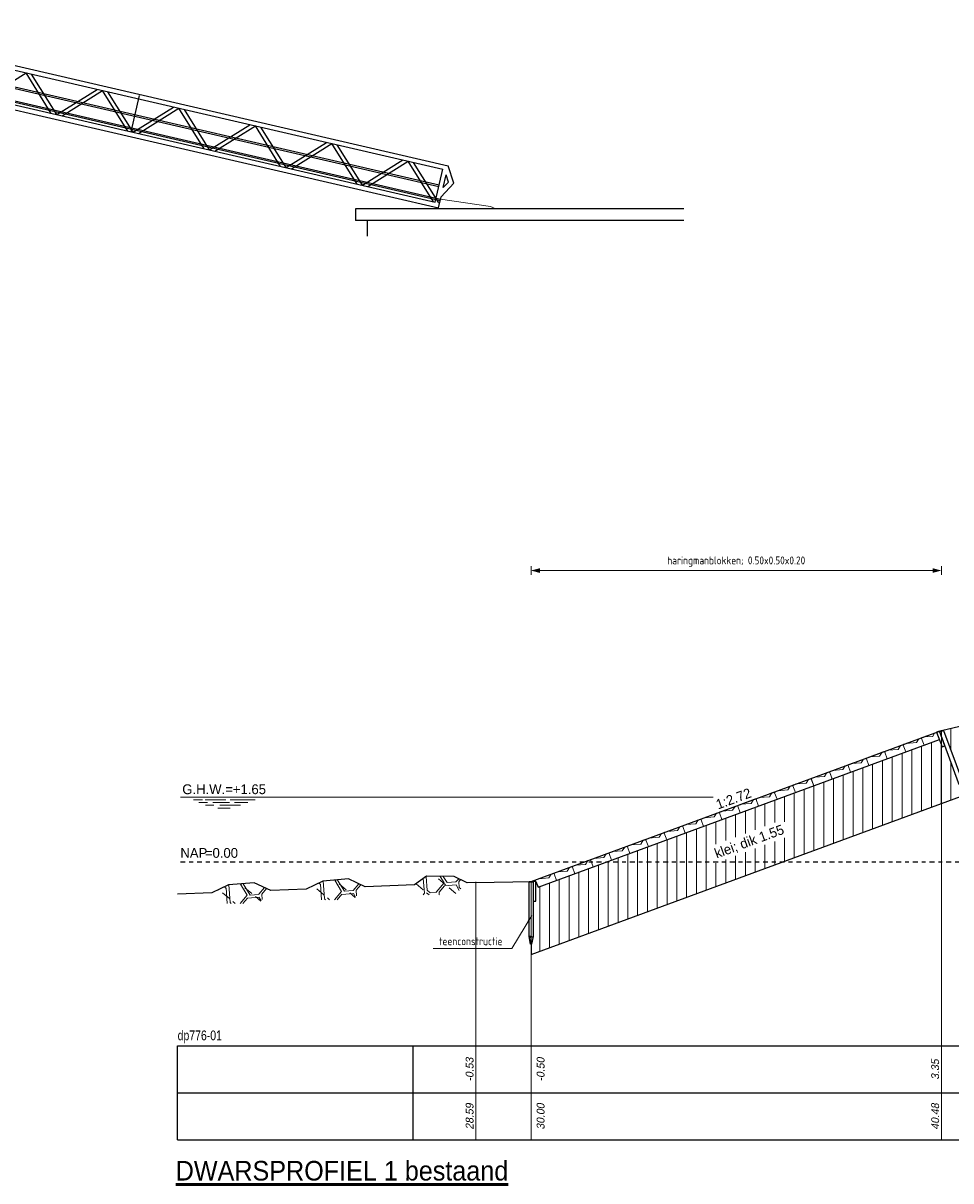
# Model space of a CAD drawing. Header units: metres. Extents: x 132 to 905, y -50 to 63.
# Tile 15 of 86: x 188 to 212, y -22 to 8. Entities that reach past the tile are written whole.
import ezdxf
from ezdxf.enums import TextEntityAlignment as Align

# ---------------------------------------------------------------- set-up
doc = ezdxf.new("R2010")
doc.units = ezdxf.units.M
doc.header["$LTSCALE"] = 0.1
doc.linetypes.add('NAP', pattern=[20, 12.5, -2.5, 2.5, -2.5])
for name, color, linetype in [('BS-KUNSTWERK-CONTOUR', 255, 'Continuous'), ('DP-BS-ZANDLIJN', 76, 'Continuous'), ('DP-Matenbalk', 1, 'Continuous'), ('DP-Matenbalk_bestaandehoogten', 6, 'Continuous'), ('DP-NW-Maatvoering', 7, 'Continuous')]:
    doc.layers.add(name, color=color, linetype=linetype)
for name, color, linetype, lineweight in [('BS-LOOPBRUG', 7, 'Continuous', 0), ('DP-BS-arcering_haringmanblokken', 25, 'Continuous', 0), ('DP-BS-arcering_klei', 253, 'Continuous', 0), ('DP-BS-arcering_kreukelberm', 253, 'Continuous', 0), ('DP-BS-Maatvoering', 2, 'Continuous', 20), ('DP-BS-Matenbalk_verlenglijnen', 253, 'Continuous', 0), ('DP-BS-materiaalomschrijving', 213, 'Continuous', 18), ('DP-BS-profiel', 2, 'Continuous', 25), ('DP-NAP-lijn', 6, 'NAP', 25), ('DP-Taludhelling', 1, 'Continuous', 18), ('DP-Waterlijn', 1, 'Continuous', 13), ('DP-Waterlijn_tekst', 7, 'Continuous', 35), ('TL-2.5 mm tekst_schaaldp', 7, 'Continuous', 25), ('TL-5.0mm Tekst', 4, 'Continuous', 50)]:
    doc.layers.add(name, color=color, linetype=linetype, lineweight=lineweight)
doc.layers.add('Hulplijn', color=76, linetype='Continuous', plot=False)
doc.styles.add('bestomschr', font='isocp.shx', dxfattribs={"width": 0.96})
doc.styles.add('dp-besthgt', font='StagCAD.ttf', dxfattribs={"oblique": 10, "height": 0.2})
doc.styles.add('StagCAD', font='StagCAD.ttf')
doc.dimstyles.new('best-leader 1_100', dxfattribs={"dimscale": 0.1, "dimtxt": 2, "dimasz": 1.6, "dimexe": 0, "dimexo": 0, "dimgap": 0.8, "dimtad": 1, "dimrnd": 0.001, "dimzin": 1, "dimdsep": 46, "dimtxsty": 'bestomschr', "dimblk": 'RAD_PIJL', "dimcen": 0.09, "dimse1": 1, "dimse2": 1, "dimclrd": 212, "dimclre": 1, "dimclrt": 2, "dimazin": 0, "dimtfac": 1, "dimtix": 1, "dimtmove": 0, "dimatfit": 0, "dimfxl": 1, "dimtvp": 0.83, "dimtolj": 1, "dimtzin": 0, "dimlwd": 5, "dimarcsym": 0})
doc.dimstyles.new('bestaand 1_100', dxfattribs={"dimscale": 0.1, "dimtxt": 2, "dimasz": 0.8, "dimexe": 0, "dimexo": 0, "dimgap": 1, "dimtad": 1, "dimrnd": 0.001, "dimzin": 1, "dimdsep": 46, "dimtxsty": 'bestomschr', "dimblk1": 'DIM_PIJL', "dimblk2": 'DIM_PIJL', "dimsah": 1, "dimcen": 0.09, "dimse1": 1, "dimse2": 1, "dimclrd": 212, "dimclre": 1, "dimclrt": 2, "dimazin": 0, "dimtfac": 1, "dimtix": 1, "dimtmove": 0, "dimatfit": 3, "dimldrblk": 'RAD_PIJL', "dimfxl": 1, "dimtvp": 0.83, "dimtolj": 1, "dimtzin": 0, "dimlwd": 9, "dimlwe": 5, "dimarcsym": 0})

# ---------------------------------------------------------------- blocks, each defined once
blk = doc.blocks.new('HB-20-50')
blk.add_lwpolyline([(0, 0), (0.5, 0), (0.5, 0.18), (0.48, 0.2), (0.02, 0.2), (0, 0.18)], close=True)
blk.add_lwpolyline([(0.43, 0.2), (0.34, 0.13), (0.09, 0.2)])
blk = doc.blocks.new('*U70')
at = {"layer": 'DP-Matenbalk'}
for p, q in [((0, -3.5), (6, -3.5)), ((0, -5.9), (0, -3.5)), ((6, -3.5), (6, -5.9)), ((6, -3.5), (36.185, -3.5)), ((0, -4.7), (6, -4.7)), ((6, -4.7), (36.185, -4.7)), ((0, -5.9), (6, -5.9)), ((6, -5.9), (36.185, -5.9))]:
    blk.add_line(p, q, dxfattribs=at)
at = {"layer": 'DP-Matenbalk', "style": 'StagCAD', "width": 0.8}
blk.add_attdef('DPNR', (0, -3.356), '', height=0.25, dxfattribs=at)
at = {"layer": 'TL-2.5 mm tekst_schaaldp', "style": 'StagCAD', "width": 0.96}
blk.add_attdef('SCHAAL', (-0.05, -7.524), '', height=0.25, dxfattribs=at)
at = {"layer": 'TL-5.0mm Tekst', "style": 'StagCAD', "width": 0.96}
blk.add_attdef('OMSCHRIJVING', (-0.05, -6.935), '', height=0.5, dxfattribs=at)
blk = doc.blocks.new('*U33')
at = {"layer": 'DP-NAP-lijn'}
blk.add_line((0, 0), (360.64, 0), dxfattribs=at)
at = {"layer": 'DP-Waterlijn'}
for p, q in [((0, 16.5), (136.02, 16.5)), ((3.38, 15.8), (5.63, 15.8)), ((4.71, 15.1), (6.95, 15.1)), ((6.33, 15.8), (11.56, 15.8)), ((8.25, 15.1), (12.51, 15.1)), ((12.73, 15.8), (19.08, 15.8)), ((13.84, 15.1), (17.21, 15.1)), ((8.57, 14.4), (6.38, 14.4)), ((9.6, 13.7), (12.74, 13.7)), ((15.31, 14.4), (10.04, 14.4))]:
    blk.add_line(p, q, dxfattribs=at)
at = {"layer": 'DP-NAP-lijn', "style": 'StagCAD'}
blk.add_text('NAP', height=2.5, dxfattribs=at).set_placement((0, 1))
blk.add_attdef('NAPLIJN', (6.25, 1), '', height=2.5, dxfattribs=at)
at = {"layer": 'DP-Waterlijn_tekst', "style": 'StagCAD'}
blk.add_attdef('WP', text='', height=2.5, dxfattribs=at).set_placement((11.17, 16.5), align=Align.BOTTOM_CENTER)
blk = doc.blocks.new('RAD_PIJL')
at = {"color": 1, "linetype": 'Continuous'}
blk.add_solid([(-2.83, -0.75), (-2.83, 0.75), (0, 0)], dxfattribs=at)
blk = doc.blocks.new('DIM_PIJL')
at = {"color": 1}
blk.add_line((0, 1.41), (0, -1.41), dxfattribs=at)
at = {"color": 1, "linetype": 'ByBlock'}
blk.add_solid([(-2.83, -0.75), (-2.83, 0.75), (0, 0)], dxfattribs=at)
blk = doc.blocks.new('*D238')
at = {"layer": 'Defpoints', "color": 0, "transparency": 16777216}
for p in [(19.428, 32.431), (19.428, 28.351), (8.952, 24.496)]:
    blk.add_point(p, dxfattribs=at)
at = {"layer": 'DP-BS-Maatvoering', "color": 212, "lineweight": 9, "transparency": 16777216}
blk.add_line((9.032, 32.431), (19.348, 32.431), dxfattribs=at)
at = {"layer": 'DP-BS-Maatvoering', "color": 212, "lineweight": 9, "transparency": 16777216, "xscale": 0.08000000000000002, "yscale": 0.08000000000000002, "zscale": 0.08000000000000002, "rotation": 180}
blk.add_blockref('DIM_PIJL', (8.952, 32.431), dxfattribs=at)
at = {"layer": 'DP-BS-Maatvoering', "color": 212, "lineweight": 9, "transparency": 16777216, "xscale": 0.08000000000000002, "yscale": 0.08000000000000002, "zscale": 0.08000000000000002}
blk.add_blockref('DIM_PIJL', (19.428, 32.431), dxfattribs=at)
at = {"layer": 'DP-BS-Maatvoering', "color": 2, "transparency": 16777216, "insert": (14.19, 32.66), "char_height": 0.2, "attachment_point": 5, "style": 'bestomschr'}
blk.add_mtext('\\A1;haringmanblokken; 0.50x0.50x0.20', dxfattribs=at)
blk = doc.blocks.new('teenschot')
blk.add_lwpolyline([(0.05, -0.5), (0.125, -0.5), (0.125, 0), (0.05, 0)], close=True)
at = {"layer": 'DP-BS-profiel'}
for p, q in [((-0.05, -0.01), (0.05, -0.01)), ((0, -1.6), (0, -1.44))]:
    blk.add_line(p, q, dxfattribs=at)
blk.add_lwpolyline([(-0.05, -1.4), (-0.05, -0.01), (-0.04, 0), (0.04, 0), (0.05, -0.01), (0.05, -1.4), (0.01, -1.6), (-0.01, -1.6)], close=True, dxfattribs=at)
blk.add_ellipse((-0.021, -1.44), major_axis=(0, 0.04), ratio=0.525, start_param=4.712389, end_param=7.853982, dxfattribs=at)
at = {"layer": 'DP-BS-profiel', "extrusion": (0, 0, -1)}
blk.add_ellipse((0.021, -1.44), major_axis=(0, 0.04), ratio=0.525, start_param=4.712389, end_param=7.853982, dxfattribs=at)
at = {"layer": 'DP-BS-Maatvoering', "color": 2, "insert": (-0.73, -1.626), "char_height": 0.2, "attachment_point": 9, "style": 'bestomschr'}
blk.add_mtext('\\A1;teenconstructie', dxfattribs=at)
at = {"layer": 'DP-BS-Maatvoering', "annotation_type": 0, "has_hookline": 1, "hookline_direction": 1, "text_width": 1.767}
blk.add_leader([(0.017, -0.866), (-0.49, -1.706), (-0.65, -1.706)], dimstyle='best-leader 1_100', override={"dimgap": 0.8, "dimtad": 1}, dxfattribs=at)
blk = doc.blocks.new('dp776-01')
at = {"layer": 'DP-BS-arcering_klei'}
h = blk.add_hatch(dxfattribs=at)
h.set_pattern_fill('_U', color=256, scale=0.25, angle=90, pattern_type=0)
h.set_pattern_definition([(90, (-98.85863, 39.8338), (-0.25, -1e-16), [])])
h.paths.add_polyline_path([(9.131, 24.348), (9.077, 24.496), (9.077, 23.996), (9.002, 23.996), (9.002, 23.096), (8.962, 22.896), (8.952, 22.896), (8.952, 22.631), (19.913, 26.665), (20.428, 27.557), (26.38, 28.941), (28.496, 28.905), (36.064, 26.685), (36.064, 27.31), (27.864, 29.716), (25.471, 29.756), (19.478, 28.362), (19.482, 28.349), (19.962, 27.045), (19.993, 26.843), (19.975, 26.836), (19.868, 27.01), (19.519, 27.958), (19.444, 27.931), (19.378, 28.119)])
h.paths.add_polyline_path([(21.454, 28.106), (23.431, 28.58), (23.343, 28.972), (21.373, 28.505)], flags=16)
h.paths.add_polyline_path([(13.642, 24.956), (15.554, 25.66), (15.399, 26.082), (13.487, 25.379)], flags=16)
at = {"layer": 'DP-BS-arcering_kreukelberm'}
h = blk.add_hatch(dxfattribs=at)
h.set_pattern_fill('NATUURST', color=256, scale=0.15, angle=94.4354, style=0, pattern_type=2)
h.set_pattern_definition([(94.435, (2.8735, 24.2428), (-1.6115, 1.3795), [0.075, -0.075, 0.15, -1.2]), (94.435, (2.8451, 23.6388), (-1.6115, 1.3795), [0.375, -1.125]), (94.435, (2.7761, 23.5582), (-1.6115, 1.3795), [0.375, -1.125]), (94.435, (2.35, 24.2022), (-1.6115, 1.3795), [0.075, -1.425]), (94.435, (2.2585, 23.4429), (-1.6115, 1.3795), [0.225, -1.275]), (94.435, (2.1837, 23.437), (-1.6115, 1.3795), [0.225, -1.275]), (94.435, (2.0394, 24.3286), (-1.6115, 1.3795), [0.45, -1.05]), (94.435, (1.9704, 24.248), (-1.6115, 1.3795), [0.45, -1.05]), (94.435, (1.8498, 23.8625), (-1.6115, 1.3795), [0.15, -1.35]), (94.435, (1.7693, 23.9315), (-1.6115, 1.3795), [0.075, -1.425]), (94.435, (1.6719, 23.2469), (-1.6115, 1.3795), [0.075, -0.075, 0.075, -1.275]), (184.435, (1.971, 23.2701), (-1.3795, -1.6115), [0.225, -1.275]), (184.435, (2.4886, 23.3855), (-1.3795, -1.6115), [0.075, -0.15, 0.075, -0.15, 0.3, -0.75]), (184.435, (1.5797, 23.4654), (-1.3795, -1.6115), [0.075, -1.425]), (184.435, (2.2353, 23.742), (-1.3795, -1.6115), [0.075, -1.425]), (184.435, (1.8556, 23.7877), (-1.3795, -1.6115), [0.075, -1.425]), (184.435, (2.6666, 24.0011), (-1.3795, -1.6115), [0.15, -1.35]), (184.435, (2.7355, 24.0817), (-1.3795, -1.6115), [0.225, -1.275]), (184.435, (1.8324, 24.0869), (-1.3795, -1.6115), [0.15, -0.075, 0.15, -1.125]), (184.435, (2.2753, 24.1964), (-1.3795, -1.6115), [0.3, -1.2]), (184.435, (2.2695, 24.2712), (-1.3795, -1.6115), [0.15, -1.35]), (184.435, (2.7813, 24.4614), (-1.3795, -1.6115), [0.3, -1.2]), (184.435, (2.7755, 24.5361), (-1.3795, -1.6115), [0.225, -1.275]), (139.435, (2.7471, 23.9321), (-1.4955, -0.116), [0.10607, -2.01525]), (139.435, (2.3559, 24.1275), (-1.4955, -0.116), [0.10607, -2.01525]), (139.435, (2.1199, 24.2596), (-1.4955, -0.116), [0.10607, -2.01525]), (139.435, (2.0516, 23.2011), (-1.4955, -0.116), [0.10607, -2.01525]), (139.435, (1.7409, 23.3275), (-1.4955, -0.116), [0.10607, -2.01525]), (139.435, (2.5112, 24.0643), (-1.4955, -0.116), [0.21213, -1.9092]), (139.435, (1.5275, 24.1384), (-1.4955, -0.116), [0.21213, -1.9092]), (229.435, (2.9541, 24.1739), (0.116, -1.4955), [0.21213, -1.9092]), (229.435, (2.8735, 24.2428), (0.116, -1.4955), [0.21213, -1.9092]), (229.435, (2.4822, 24.4382), (0.116, -1.4955), [0.21213, -1.9092]), (229.435, (1.9762, 24.1732), (0.116, -1.4955), [0.21213, -1.9092]), (229.435, (1.9704, 24.248), (0.116, -1.4955), [0.21213, -1.9092]), (229.435, (2.4422, 23.9837), (0.116, -1.4955), [0.3182, -1.8031]), (229.435, (2.4764, 24.5129), (0.116, -1.4955), [0.3182, -1.8031]), (229.435, (2.517, 23.9895), (0.116, -1.4955), [0.42426, -1.69706]), (229.435, (1.6719, 23.2469), (0.116, -1.4955), [0.42426, -1.69706]), (229.435, (1.7467, 23.2527), (0.116, -1.4955), [0.42426, -1.69706]), (229.435, (2.5634, 23.3913), (0.116, -1.4955), [0.10607, -2.01525]), (229.435, (2.1895, 23.3623), (0.116, -1.4955), [0.10607, -2.01525]), (121, (2.8677, 24.3176), (-0.116, 1.4955), [0.1677, -3.1864]), (121, (2.44223, 23.9837), (-0.116, 1.4955), [0.1677, -3.1864]), (121, (2.5512, 24.5187), (-0.116, 1.4955), [0.3354, -3.0187]), (121, (2.4764, 24.5129), (-0.116, 1.4955), [0.3354, -3.0187]), (157.87, (1.76346, 24.0063), (-1.49551, -0.116), [0.1677, -1.677, 0.3354, -1.174]), (157.87, (2.41966, 23.3049), (-1.4955, -0.116), [0.1677, -3.1864]), (157.87, (3.00046, 23.57565), (-1.4955, -0.116), [0.1677, -3.1864]), (157.87, (2.41386, 23.3797), (-1.4955, -0.116), [0.1677, -3.1864]), (157.87, (1.6829, 24.07525), (-1.49551, -0.116), [0.1677, -3.1864]), (157.87, (1.76346, 24.0063), (-1.49551, -0.116), [0.1677, -3.1864]), (157.87, (2.1605, 23.7362), (-1.4955, -0.116), [0.3354, -3.0187]), (157.87, (2.1663, 23.6614), (-1.4955, -0.116), [0.3354, -3.0187]), (211, (2.18373, 23.4371), (-1.4955, -0.116), [0.1677, -3.1864]), (211, (2.8509, 23.56405), (-1.4955, -0.116), [0.3354, -3.0187]), (211, (2.77614, 23.55825), (-1.4955, -0.116), [0.3354, -3.0187]), (247.87, (1.78086, 23.78195), (0.116, -1.49551), [0.3354, -3.0187]), (247.87, (1.76926, 23.9315), (0.116, -1.49551), [0.5031, -2.851]), (139.435, (3.00383, 23.53224), (-0.30483, -0.3561), [0.234375, -0.11719])])
h.paths.add_polyline_path([(3.556, 24.029), (4.402, 24.029), (4.719, 24.361), (4.291, 24.56), (3.639, 24.507), (3.214, 24.301)])
h = blk.add_hatch(dxfattribs=at)
h.set_pattern_fill('NATUURST', color=256, scale=0.15, angle=94.4354, style=0, pattern_type=2)
h.set_pattern_definition([(94.435, (3.9986, 24.3466), (-1.6115, 1.3795), [0.075, -0.075, 0.15, -1.2]), (94.435, (3.9702, 23.7426), (-1.6115, 1.3795), [0.375, -1.125]), (94.435, (3.9012, 23.662), (-1.6115, 1.3795), [0.375, -1.125]), (94.435, (3.4751, 24.306), (-1.6115, 1.3795), [0.075, -1.425]), (94.435, (3.3836, 23.5467), (-1.6115, 1.3795), [0.225, -1.275]), (94.435, (3.3088, 23.5409), (-1.6115, 1.3795), [0.225, -1.275]), (94.435, (3.1644, 24.4324), (-1.6115, 1.3795), [0.45, -1.05]), (94.435, (3.0955, 24.3518), (-1.6115, 1.3795), [0.45, -1.05]), (94.435, (2.9749, 23.9663), (-1.6115, 1.3795), [0.15, -1.35]), (94.435, (2.8943, 24.0353), (-1.6115, 1.3795), [0.075, -1.425]), (94.435, (2.797, 23.3507), (-1.6115, 1.3795), [0.075, -0.075, 0.075, -1.275]), (184.435, (3.0961, 23.374), (-1.3795, -1.6115), [0.225, -1.275]), (184.435, (3.6137, 23.4893), (-1.3795, -1.6115), [0.075, -0.15, 0.075, -0.15, 0.3, -0.75]), (184.435, (2.7048, 23.5693), (-1.3795, -1.6115), [0.075, -1.425]), (184.435, (3.3604, 23.8458), (-1.3795, -1.6115), [0.075, -1.425]), (184.435, (2.9807, 23.8916), (-1.3795, -1.6115), [0.075, -1.425]), (184.435, (3.7916, 24.1049), (-1.3795, -1.6115), [0.15, -1.35]), (184.435, (3.8606, 24.1855), (-1.3795, -1.6115), [0.225, -1.275]), (184.435, (2.9575, 24.1907), (-1.3795, -1.6115), [0.15, -0.075, 0.15, -1.125]), (184.435, (3.4004, 24.3002), (-1.3795, -1.6115), [0.3, -1.2]), (184.435, (3.3946, 24.375), (-1.3795, -1.6115), [0.15, -1.35]), (184.435, (3.9064, 24.5652), (-1.3795, -1.6115), [0.3, -1.2]), (184.435, (3.9006, 24.64), (-1.3795, -1.6115), [0.225, -1.275]), (139.435, (3.8722, 24.0359), (-1.4955, -0.116), [0.10607, -2.01525]), (139.435, (3.4809, 24.2313), (-1.4955, -0.116), [0.10607, -2.01525]), (139.435, (3.245, 24.3634), (-1.4955, -0.116), [0.10607, -2.01525]), (139.435, (3.1767, 23.305), (-1.4955, -0.116), [0.10607, -2.01525]), (139.435, (2.866, 23.4313), (-1.4955, -0.116), [0.10607, -2.01525]), (139.435, (3.6363, 24.1681), (-1.4955, -0.116), [0.21213, -1.9092]), (139.435, (2.6526, 24.2422), (-1.4955, -0.116), [0.21213, -1.9092]), (229.435, (4.0791, 24.2777), (0.116, -1.4955), [0.21213, -1.9092]), (229.435, (3.9986, 24.3466), (0.116, -1.4955), [0.21213, -1.9092]), (229.435, (3.6073, 24.542), (0.116, -1.4955), [0.21213, -1.9092]), (229.435, (3.1013, 24.277), (0.116, -1.4955), [0.21213, -1.9092]), (229.435, (3.0955, 24.3518), (0.116, -1.4955), [0.21213, -1.9092]), (229.435, (3.5673, 24.0875), (0.116, -1.4955), [0.3182, -1.80312]), (229.435, (3.6015, 24.6167), (0.116, -1.4955), [0.3182, -1.80312]), (229.435, (3.6421, 24.0933), (0.116, -1.4955), [0.42426, -1.69706]), (229.435, (2.797, 23.3507), (0.116, -1.4955), [0.42426, -1.69706]), (229.435, (2.8717, 23.3565), (0.116, -1.4955), [0.42426, -1.69706]), (229.435, (3.6885, 23.4951), (0.116, -1.4955), [0.10607, -2.01525]), (229.435, (3.3146, 23.4661), (0.116, -1.4955), [0.10607, -2.01525]), (121, (3.99275, 24.4214), (-0.116, 1.49551), [0.1677, -3.1864]), (121, (3.5673, 24.0875), (-0.116, 1.49551), [0.1677, -3.1864]), (121, (3.67625, 24.6225), (-0.116, 1.49551), [0.3354, -3.0187]), (121, (3.6015, 24.6167), (-0.116, 1.49551), [0.3354, -3.0187]), (157.87, (2.8885, 24.1101), (-1.49551, -0.116), [0.1677, -1.677, 0.3354, -1.174]), (157.87, (3.5447, 23.4087), (-1.49551, -0.116), [0.1677, -3.1864]), (157.87, (4.1255, 23.67945), (-1.49551, -0.116), [0.1677, -3.1864]), (157.87, (3.5389, 23.4835), (-1.49551, -0.116), [0.1677, -3.1864]), (157.87, (2.80795, 24.17906), (-1.49551, -0.116), [0.1677, -3.1864]), (157.87, (2.8885, 24.1101), (-1.49551, -0.116), [0.1677, -3.1864]), (157.87, (3.2856, 23.84), (-1.49551, -0.116), [0.3354, -3.0187]), (157.87, (3.2914, 23.7652), (-1.49551, -0.116), [0.3354, -3.0187]), (211, (3.3088, 23.5409), (-1.49551, -0.116), [0.1677, -3.1864]), (211, (3.976, 23.66785), (-1.49551, -0.116), [0.3354, -3.0187]), (211, (3.9012, 23.66205), (-1.49551, -0.116), [0.3354, -3.0187]), (247.87, (2.9059, 23.88575), (0.116, -1.49551), [0.3354, -3.0187]), (247.87, (2.8943, 24.0353), (0.116, -1.49551), [0.50312, -2.851]), (139.435, (4.1289, 23.63604), (-0.30483, -0.356097), [0.234375, -0.117188])])
h.paths.add_polyline_path([(6.188, 24.157), (6.987, 24.14), (7.322, 24.465), (6.991, 24.622), (6.285, 24.629), (5.978, 24.412)])
h = blk.add_hatch(dxfattribs=at)
h.set_pattern_fill('NATUURST', color=256, scale=0.15, angle=94.4354, style=0, pattern_type=2)
h.set_pattern_definition([(94.435, (0.4651, 24.1467), (-1.6115, 1.3795), [0.075, -0.075, 0.15, -1.2]), (94.435, (0.4367, 23.5427), (-1.6115, 1.3795), [0.375, -1.125]), (94.435, (0.3677, 23.4622), (-1.6115, 1.3795), [0.375, -1.125]), (94.435, (-0.0583, 24.1061), (-1.6115, 1.3795), [0.075, -1.425]), (94.435, (-0.1499, 23.3468), (-1.6115, 1.3795), [0.225, -1.275]), (94.435, (-0.2247, 23.341), (-1.6115, 1.3795), [0.225, -1.275]), (94.435, (-0.369, 24.2325), (-1.6115, 1.3795), [0.45, -1.05]), (94.435, (-0.438, 24.1519), (-1.6115, 1.3795), [0.45, -1.05]), (94.435, (-0.5586, 23.7664), (-1.6115, 1.3795), [0.15, -1.35]), (94.435, (-0.6391, 23.8354), (-1.6115, 1.3795), [0.075, -1.425]), (94.435, (-0.7365, 23.1508), (-1.6115, 1.3795), [0.075, -0.075, 0.075, -1.275]), (184.435, (-0.4374, 23.174), (-1.3795, -1.6115), [0.225, -1.275]), (184.435, (0.0802, 23.2894), (-1.3795, -1.6115), [0.075, -0.15, 0.075, -0.15, 0.3, -0.75]), (184.435, (-0.8287, 23.3694), (-1.3795, -1.6115), [0.075, -1.425]), (184.435, (-0.1731, 23.6459), (-1.3795, -1.6115), [0.075, -1.425]), (184.435, (-0.5528, 23.6917), (-1.3795, -1.6115), [0.075, -1.425]), (184.435, (0.2582, 23.905), (-1.3795, -1.6115), [0.15, -1.35]), (184.435, (0.3271, 23.9856), (-1.3795, -1.6115), [0.225, -1.275]), (184.435, (-0.576, 23.9908), (-1.3795, -1.6115), [0.15, -0.075, 0.15, -1.125]), (184.435, (-0.1331, 24.1003), (-1.3795, -1.6115), [0.3, -1.2]), (184.435, (-0.1389, 24.1751), (-1.3795, -1.6115), [0.15, -1.35]), (184.435, (0.3729, 24.3653), (-1.3795, -1.6115), [0.3, -1.2]), (184.435, (0.3671, 24.44), (-1.3795, -1.6115), [0.225, -1.275]), (139.435, (0.3387, 23.836), (-1.4955, -0.116), [0.10607, -2.01525]), (139.435, (-0.0525, 24.0314), (-1.4955, -0.116), [0.10607, -2.01525]), (139.435, (-0.2885, 24.1635), (-1.4955, -0.116), [0.10607, -2.01525]), (139.435, (-0.3568, 23.105), (-1.4955, -0.116), [0.10607, -2.01525]), (139.435, (-0.6675, 23.2314), (-1.4955, -0.116), [0.10607, -2.01525]), (139.435, (0.1028, 23.9682), (-1.4955, -0.116), [0.21213, -1.9092]), (139.435, (-0.8809, 24.0423), (-1.4955, -0.116), [0.21213, -1.9092]), (229.435, (0.5457, 24.0778), (0.116, -1.4955), [0.21213, -1.9092]), (229.435, (0.4651, 24.1467), (0.116, -1.4955), [0.21213, -1.9092]), (229.435, (0.0738, 24.3421), (0.116, -1.4955), [0.21213, -1.9092]), (229.435, (-0.4322, 24.0771), (0.116, -1.4955), [0.21213, -1.9092]), (229.435, (-0.438, 24.1519), (0.116, -1.4955), [0.21213, -1.9092]), (229.435, (0.0338, 23.8876), (0.116, -1.4955), [0.3182, -1.8031]), (229.435, (0.068, 24.4168), (0.116, -1.4955), [0.3182, -1.8031]), (229.435, (0.1086, 23.8934), (0.116, -1.4955), [0.42426, -1.69706]), (229.435, (-0.7365, 23.1508), (0.116, -1.4955), [0.42426, -1.69706]), (229.435, (-0.6617, 23.1566), (0.116, -1.4955), [0.42426, -1.69706]), (229.435, (0.155, 23.2952), (0.116, -1.4955), [0.10607, -2.01525]), (229.435, (-0.2189, 23.2662), (0.116, -1.4955), [0.10607, -2.01525]), (121, (0.4593, 24.2215), (-0.116, 1.4955), [0.1677, -3.1864]), (121, (0.03384, 23.8876), (-0.116, 1.4955), [0.1677, -3.1864]), (121, (0.1428, 24.4226), (-0.116, 1.4955), [0.3354, -3.0187]), (121, (0.068, 24.4168), (-0.116, 1.4955), [0.3354, -3.0187]), (157.87, (-0.64494, 23.9102), (-1.49551, -0.116), [0.1677, -1.677, 0.3354, -1.174]), (157.87, (0.0113, 23.2088), (-1.4955, -0.116), [0.1677, -3.1864]), (157.87, (0.5921, 23.47955), (-1.4955, -0.116), [0.1677, -3.1864]), (157.87, (0.0055, 23.2836), (-1.4955, -0.116), [0.1677, -3.1864]), (157.87, (-0.7255, 23.97916), (-1.49551, -0.116), [0.1677, -3.1864]), (157.87, (-0.64494, 23.9102), (-1.49551, -0.116), [0.1677, -3.1864]), (157.87, (-0.24786, 23.6401), (-1.4955, -0.116), [0.3354, -3.0187]), (157.87, (-0.24206, 23.5653), (-1.4955, -0.116), [0.3354, -3.0187]), (211, (-0.22466, 23.341), (-1.4955, -0.116), [0.1677, -3.1864]), (211, (0.4425, 23.46795), (-1.4955, -0.116), [0.3354, -3.0187]), (211, (0.36775, 23.46215), (-1.4955, -0.116), [0.3354, -3.0187]), (247.87, (-0.62754, 23.68585), (0.116, -1.49551), [0.3354, -3.0187]), (247.87, (-0.63914, 23.8354), (0.116, -1.49551), [0.5031, -2.851]), (139.435, (0.59544, 23.43614), (-0.30483, -0.3561), [0.234375, -0.11719])])
h.paths.add_polyline_path([(1.148, 23.933), (1.994, 23.933), (2.311, 24.265), (1.883, 24.464), (1.231, 24.41), (0.805, 24.205)])
at = {"layer": 'DP-BS-Matenbalk_verlenglijnen'}
for points in [[(19.428, 28.351, 0), (19.428, 17.9, 0)], [(19.428, 28.351, 0), (19.428, 17.9, 0)], [(7.543, 24.474, 0), (7.543, 17.9, 0)], [(7.543, 24.474, 0), (7.543, 17.9, 0)], [(8.952, 24.496, 0), (8.952, 17.9, 0)], [(8.952, 24.496, 0), (8.952, 17.9, 0)]]:
    blk.add_polyline3d(points, dxfattribs=at)
at = {"layer": 'DP-BS-profiel'}
for p, q in [((19.428, 28.351), (25.471, 29.756)), ((8.952, 24.496), (19.428, 28.351)), ((19.388, 28.315), (19.482, 28.349)), ((3.214, 24.301), (2.311, 24.265)), ((5.978, 24.412), (4.719, 24.361)), ((7.543, 24.474), (7.322, 24.465)), ((9.077, 24.496), (9.131, 24.348)), ((0.805, 24.205), (-0.07, 24.17)), ((8.952, 22.896), (8.952, 22.631))]:
    blk.add_line(p, q, dxfattribs=at)
for points in [[(9.131, 24.348), (19.378, 28.119)], [(8.952, 22.631), (19.913, 26.665)], [(4.719, 24.361), (4.291, 24.56), (3.639, 24.507), (3.214, 24.301)], [(7.322, 24.465), (6.991, 24.622), (6.285, 24.629), (5.978, 24.412)], [(2.311, 24.265), (1.883, 24.464), (1.231, 24.41), (0.805, 24.205)], [(7.543, 24.474), (8.952, 24.496)]]:
    blk.add_lwpolyline(points, dxfattribs=at)
for points in [[(19.444, 27.931), (19.519, 27.958), (19.381, 28.334), (19.306, 28.306)], [(19.868, 27.01), (19.388, 28.315), (19.394, 28.328), (19.469, 28.355), (19.482, 28.349), (19.962, 27.045), (19.993, 26.843), (19.975, 26.836)]]:
    blk.add_lwpolyline(points, close=True, dxfattribs=at)
at = {"layer": 'DP-BS-ZANDLIJN'}
blk.add_point((7.543, 24.474), dxfattribs=at)
at = {"layer": 'DP-BS-arcering_haringmanblokken', "rotation": 20.20380599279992}
for p in [(18.516, 27.802), (17.577, 27.457), (18.047, 27.629), (17.108, 27.284), (16.17, 26.939), (16.639, 27.111), (15.231, 26.593), (15.7, 26.766), (14.293, 26.248), (14.762, 26.421), (13.824, 26.075), (12.885, 25.73), (13.354, 25.903), (11.947, 25.385), (12.416, 25.557), (11.477, 25.212), (10.539, 24.866), (11.008, 25.039), (9.6, 24.521), (10.07, 24.694), (9.131, 24.348)]:
    blk.add_blockref('HB-20-50', p, dxfattribs=at)
at = {"layer": 'DP-BS-arcering_haringmanblokken', "xscale": 0.8371334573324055, "rotation": 20.20380599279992}
blk.add_blockref('HB-20-50', (18.985, 27.975), dxfattribs=at)
at = {"layer": 'DP-BS-profiel'}
blk.add_blockref('teenschot', (8.952, 24.496), dxfattribs=at)
at = {"layer": 'DP-Matenbalk'}
ref = blk.add_blockref('*U70', (-0.07, 23.8), dxfattribs=at)
ref.add_attrib('OMSCHRIJVING', '%%uDWARSPROFIEL 1 bestaand', (-0.12, 16.865), dxfattribs={"layer": 'TL-5.0mm Tekst', "height": 0.5, "style": 'StagCAD', "width": 0.96})
ref.add_attrib('DPNR', 'dp776-01', (-0.07, 20.444), dxfattribs={"height": 0.25, "style": 'StagCAD', "width": 0.8})
at = {"layer": 'DP-NAP-lijn', "ltscale": 4, "xscale": 0.0999999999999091, "yscale": 0.0999999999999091, "zscale": 0.0999999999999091}
blk.add_blockref('*U33', (0, 25), dxfattribs=at).add_auto_attribs({'WP': 'G.H.W.=+1.65', 'NAPLIJN': '=0.00'})
at = {"layer": 'DP-BS-materiaalomschrijving', "style": 'StagCAD'}
blk.add_text('klei; dik 1.55', height=0.25, rotation=20.2038, dxfattribs=at).set_placement((14.59, 25.332), align=Align.BOTTOM_CENTER)
at = {"layer": 'DP-Matenbalk_bestaandehoogten', "style": 'dp-besthgt', "oblique": 10}
for s, p in [('-0.53', (7.543, 19.7)), ('-0.50', (9.356, 19.7)), ('3.35', (19.428, 19.7)), ('28.59', (7.543, 18.5)), ('30.00', (9.356, 18.5)), ('40.48', (19.428, 18.5))]:
    blk.add_text(s, height=0.2, rotation=90, dxfattribs=at).set_placement(p, align=Align.BOTTOM_CENTER)
at = {"layer": 'DP-Taludhelling', "style": 'StagCAD'}
blk.add_text('1:2.72', height=0.25, rotation=20.2038, dxfattribs=at).set_placement((14.19, 26.423), align=Align.BOTTOM_CENTER)
at = {"layer": 'DP-BS-Maatvoering'}
dim = blk.add_linear_dim(base=(19.428, 32.431), p1=(8.952, 24.496), p2=(19.428, 28.351), text='haringmanblokken; 0.50x0.50x0.20', dimstyle='bestaand 1_100', dxfattribs=at)
dim.commit()
dim.dimension.update_dxf_attribs({"geometry": '*D238', "text_midpoint": (14.19, 32.66)})

msp = doc.modelspace()

# ---------------------------------------------------------------- linework, layer by layer
at = {"layer": 'BS-KUNSTWERK-CONTOUR'}
for p, q in [((183.561, 7.566), (199.309, 3.929)), ((183.651, 7.422), (199.165, 3.839)), ((183.558, 7.023), (199.073, 3.44)), ((183.233, 6.71), (199.104, 3.044)), ((183.24, 6.737), (199.111, 3.072)), ((183.457, 6.584), (198.971, 3.001)), ((183.313, 6.494), (199.061, 2.857)), ((187.498, 5.651), (188.529, 6.295)), ((189.174, 5.264), (188.529, 6.295)), ((189.311, 5.232), (188.667, 6.264)), ((189.311, 5.232), (190.343, 5.877)), ((189.449, 5.2), (190.481, 5.845)), ((191.125, 4.813), (190.481, 5.845)), ((191.263, 4.781), (190.618, 5.813)), ((191.263, 4.781), (192.294, 5.426)), ((191.401, 4.75), (192.432, 5.394)), ((193.077, 4.363), (192.432, 5.394)), ((193.214, 4.331), (192.57, 5.362)), ((193.214, 4.331), (194.246, 4.975)), ((193.352, 4.299), (194.384, 4.943)), ((195.028, 3.912), (194.384, 4.943)), ((195.166, 3.88), (194.521, 4.912)), ((195.166, 3.88), (196.197, 4.524)), ((195.304, 3.848), (196.335, 4.493)), ((196.98, 3.461), (196.335, 4.493)), ((197.117, 3.429), (196.473, 4.461)), ((197.117, 3.429), (198.149, 4.074)), ((197.255, 3.398), (198.287, 4.042)), ((198.931, 3.01), (198.287, 4.042)), ((199.069, 2.979), (198.424, 4.01)), ((199.446, 3.479), (199.309, 3.929)), ((198.971, 3.001), (199.165, 3.839)), ((199.179, 3.369), (199.255, 3.695)), ((199.311, 3.51), (199.255, 3.695)), ((199.125, 3.135), (199.446, 3.479)), ((199.179, 3.369), (199.311, 3.51)), ((199.061, 2.857), (199.125, 3.135)), ((205.319, 2.828), (196.941, 2.828)), ((196.941, 2.828), (196.941, 2.528)), ((205.319, 2.528), (196.941, 2.528)), ((197.241, 2.528), (197.241, 2.128))]:
    msp.add_line(p, q, dxfattribs=at)
at = {"layer": 'BS-LOOPBRUG'}
msp.add_lwpolyline([(199.111, 3.072), (200.385, 2.883), (200.518, 2.828)], dxfattribs=at)
at = {"layer": 'DP-NW-Maatvoering', "color": 7}
msp.add_line((183.549, 6.984), (199.064, 3.401), dxfattribs=at)
at = {"layer": 'Hulplijn'}
msp.add_line((191.214, 4.793), (191.427, 5.716), dxfattribs=at)

# ---------------------------------------------------------------- block references
msp.add_blockref('dp776-01', (192.469, -38.834))

doc.saveas('drawing.dxf')
